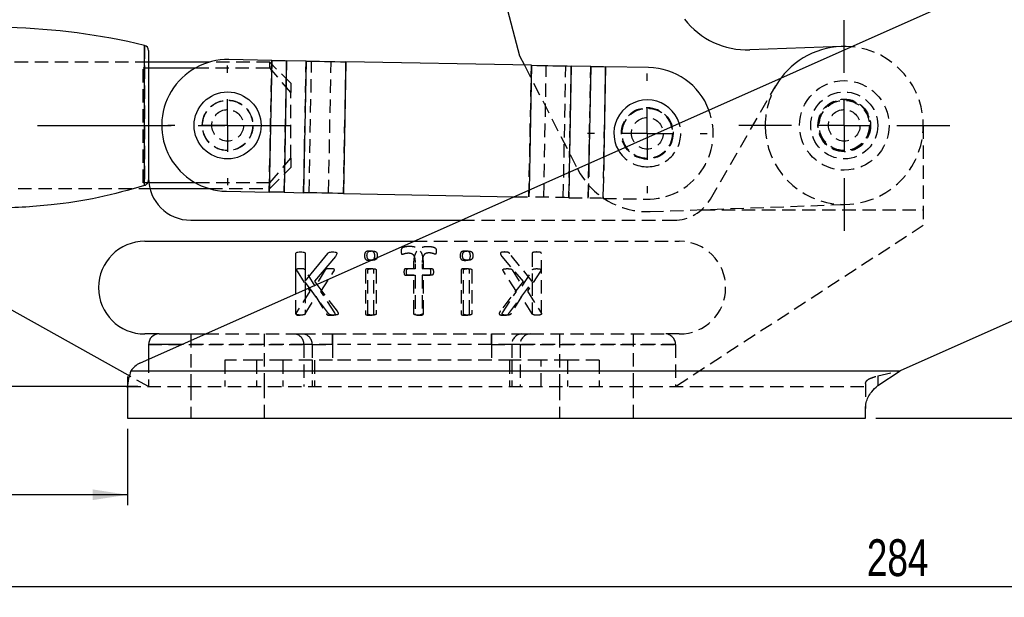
# Model space of a CAD drawing. Extents: x 27 to 362, y 20 to 287.
# Tile 7 of 11: x 107 to 200, y 182 to 237. Entities that reach past the tile are written whole.
import ezdxf

# ---------------------------------------------------------------- set-up
doc = ezdxf.new("R2010")
doc.units = 0
doc.linetypes.add('CENTERX2', pattern=[20.32, 12.7, -2.54, 2.54, -2.54])
doc.linetypes.add('HIDDEN', pattern=[1.905, 1.27, -0.635])
doc.layers.get('0').update_dxf_attribs({"linetype": 'CONTINUOUS'})
doc.styles.add('SLDTEXTSTYLE0', font='TXT', dxfattribs={"width": 0.75})
doc.dimstyles.new('SLDDIMSTYLE0', dxfattribs={"dimtxt": 3.5, "dimasz": 3.302, "dimexe": 0, "dimexo": 0.0625, "dimgap": 0.875, "dimtad": 1, "dimdec": 0, "dimrnd": 1e-09, "dimzin": 12, "dimtxsty": 'SLDTEXTSTYLE0', "dimsah": 1, "dimcen": 0.09, "dimazin": 3, "dimtfac": 1, "dimtdec": 0, "dimtofl": 0, "dimtmove": 0, "dimatfit": 3, "dimtolj": 1, "dimtzin": 12})
doc.dimstyles.new('SLDDIMSTYLE1', dxfattribs={"dimtxt": 3.5, "dimasz": 3.302, "dimexe": 0, "dimexo": 0.0625, "dimgap": 0.875, "dimtad": 1, "dimdec": 0, "dimrnd": 1e-09, "dimzin": 12, "dimtxsty": 'SLDTEXTSTYLE0', "dimsah": 1, "dimcen": 0.09, "dimazin": 3, "dimtfac": 1, "dimtofl": 0, "dimtmove": 0, "dimatfit": 3, "dimtolj": 1, "dimtzin": 12})

# ---------------------------------------------------------------- blocks, each defined once
blk = doc.blocks.new('_D')
at = {"color": 179, "linetype": 'CONTINUOUS'}
for p, q in [((46.566, 227.163), (41.474, 227.163)), ((42.474, 202.363), (42.474, 227.163)), ((118.061, 202.363), (41.474, 202.363))]:
    blk.add_line(p, q, dxfattribs=at)
for points in [[(42.474, 227.163), (41.966, 223.861), (42.982, 223.861)], [(42.474, 202.363), (42.982, 205.665), (41.966, 205.665)]]:
    blk.add_solid(points, dxfattribs=at)
at = {"color": 179, "linetype": 'CONTINUOUS', "insert": (37.962, 211.182, 0.1), "char_height": 3.5, "attachment_point": 1, "rotation": 90, "style": 'SLDTEXTSTYLE0'}
blk.add_mtext('25', dxfattribs=at)
blk = doc.blocks.new('_D_1')
at = {"color": 179, "linetype": 'CONTINUOUS'}
for p, q in [((332.817, 238.332), (332.817, 182.363)), ((48.566, 221.163), (48.566, 182.363)), ((332.817, 183.363), (48.566, 183.363))]:
    blk.add_line(p, q, dxfattribs=at)
for points in [[(48.566, 183.363), (51.868, 182.855), (51.868, 183.871)], [(332.817, 183.363), (329.515, 183.871), (329.515, 182.855)]]:
    blk.add_solid(points, dxfattribs=at)
at = {"color": 179, "linetype": 'CONTINUOUS', "insert": (187.2, 187.875, 0.1), "char_height": 3.5, "attachment_point": 1, "style": 'SLDTEXTSTYLE0'}
blk.add_mtext('284', dxfattribs=at)
blk = doc.blocks.new('_D_2')
at = {"color": 179, "linetype": 'CONTINUOUS'}
for p, q in [((48.566, 221.163), (48.566, 191.101)), ((117.061, 198.363), (117.061, 191.101)), ((117.061, 192.101), (48.566, 192.101))]:
    blk.add_line(p, q, dxfattribs=at)
for points in [[(48.566, 192.101), (51.868, 191.593), (51.868, 192.609)], [(117.061, 192.101), (113.759, 192.609), (113.759, 191.593)]]:
    blk.add_solid(points, dxfattribs=at)
at = {"color": 179, "linetype": 'CONTINUOUS', "insert": (75.896, 196.612, 0.1), "char_height": 3.5, "attachment_point": 1, "style": 'SLDTEXTSTYLE0'}
blk.add_mtext('68', dxfattribs=at)
blk = doc.blocks.new('_D_4')
at = {"color": 179, "linetype": 'CONTINUOUS'}
for p, q in [((330.417, 279.187), (362.294, 279.187)), ((361.294, 279.187), (361.294, 199.363)), ((188.061, 199.363), (362.294, 199.363))]:
    blk.add_line(p, q, dxfattribs=at)
for points in [[(361.294, 279.187), (360.786, 275.885), (361.802, 275.885)], [(361.294, 199.363), (361.802, 202.665), (360.786, 202.665)]]:
    blk.add_solid(points, dxfattribs=at)
at = {"color": 179, "linetype": 'CONTINUOUS', "insert": (356.783, 229.928, 0.1), "char_height": 3.5, "attachment_point": 1, "rotation": 90, "style": 'SLDTEXTSTYLE0'}
blk.add_mtext('80', dxfattribs=at)
blk = doc.blocks.new('SW_CENTERMARKSYMBOL_0')
at = {"color": 0, "linetype": 'CONTINUOUS'}
for p, q in [((0, 5), (0, 10)), ((0, 0), (0, 2.5)), ((-5, 0), (-10, 0)), ((0, 0), (-2.5, 0)), ((0, 0), (0, -2.5)), ((0, 0), (2.5, 0)), ((5, 0), (10, 0)), ((0, -5), (0, -10))]:
    blk.add_line(p, q, dxfattribs=at)
blk = doc.blocks.new('SW_CENTERMARKSYMBOL_1')
at = {"color": 0, "linetype": 'CONTINUOUS'}
for p, q in [((0, 5), (0, 5.675)), ((0, 0), (0, 2.5)), ((-5, 0), (-5.675, 0)), ((0, 0), (-2.5, 0)), ((0, 0), (0, -2.5)), ((0, 0), (2.5, 0)), ((5, 0), (5.675, 0)), ((0, -5), (0, -5.675))]:
    blk.add_line(p, q, dxfattribs=at)
blk = doc.blocks.new('SW_CENTERMARKSYMBOL_2')
at = {"color": 0, "linetype": 'CONTINUOUS'}
for p, q in [((0, 5), (0, 5.675)), ((0, 0), (0, 2.5)), ((-5, 0), (-5.675, 0)), ((0, 0), (-2.5, 0)), ((0, 0), (0, -2.5)), ((0, 0), (2.5, 0)), ((5, 0), (5.675, 0)), ((0, -5), (0, -5.675))]:
    blk.add_line(p, q, dxfattribs=at)

msp = doc.modelspace()

# ---------------------------------------------------------------- linework, layer by layer
at = {"color": 7, "linetype": 'CONTINUOUS'}
for p, q in [((118.2477, 204.5927), (251.2933, 263.8284)), ((152.7528, 239.4563), (154.2631, 233.772)), ((184.7876, 234.6582), (176.1132, 234.3407)), ((261.0549, 235.3355), (190.3671, 203.8633)), ((119.0611, 234.2707), (119.0611, 222.1119)), ((154.2631, 233.772), (154.7184, 232.8822)), ((124.8156, 233.1633), (119.0611, 233.1633)), ((119.0611, 232.6176), (123.5139, 232.6176)), ((130.7511, 233.3353), (126.6837, 233.4121)), ((130.7511, 233.3353), (130.5148, 220.8375)), ((132.165, 233.3085), (131.9288, 220.8108)), ((134.012, 233.2736), (132.165, 233.3085)), ((134.012, 233.2736), (133.7757, 220.7758)), ((137.7943, 233.2021), (137.558, 220.7043)), ((155.3848, 232.8696), (137.7943, 233.2021)), ((161.0141, 232.7632), (159.1672, 232.7981)), ((166.4954, 232.6595), (162.428, 232.7364)), ((123.5139, 221.7089), (119.0871, 221.7089)), ((119.1884, 221.1633), (124.8156, 221.1633)), ((126.4474, 220.9144), (130.5148, 220.8375)), ((131.9288, 220.8108), (133.7757, 220.7758)), ((137.558, 220.7043), (153.7476, 220.3983)), ((117.136, 203.4401), (91.096, 218.0048)), ((123.0611, 218.1641), (148.7296, 218.1641)), ((118.7116, 216.1641), (144.2375, 216.1641)), ((133.0453, 211.181), (133.0453, 215.0058)), ((133.9276, 215.0058), (133.9276, 212.3643)), ((133.9276, 212.3643), (136.0591, 215.0058)), ((136.7897, 214.7218), (134.7934, 212.3643)), ((134.3191, 211.7481), (133.9276, 212.2733)), ((133.9276, 212.2733), (133.9276, 211.5739)), ((134.7934, 212.3643), (135.0238, 212.0619)), ((120.0611, 207.3633), (118.7116, 207.3633)), ((120.0611, 207.3633), (124.4704, 207.3633)), ((119.0611, 206.3633), (119.0611, 204.9549)), ((117.3893, 203.8633), (190.3671, 203.8633)), ((188.2477, 202.471), (190.3671, 203.8633)), ((117.0611, 203.3266), (117.0611, 202.2533)), ((117.0611, 202.2533), (117.0611, 199.3633)), ((187.0611, 199.3633), (187.0611, 200.2733)), ((117.0611, 199.3633), (187.0611, 199.3633))]:
    msp.add_line(p, q, dxfattribs=at)
at = {"color": 8, "linetype": 'CONTINUOUS'}
for p, q in [((118.6783, 221.4482), (118.6783, 234.7568)), ((155.3848, 232.8696), (155.1609, 221.0276)), ((159.1672, 232.7981), (158.9768, 222.7265)), ((161.0141, 232.7632), (160.84, 223.556)), ((162.428, 232.7364), (162.2665, 224.1911)), ((122.2244, 206.3633), (119.0611, 206.3633))]:
    msp.add_line(p, q, dxfattribs=at)
at = {"color": 7, "linetype": 'HIDDEN'}
for p, q in [((118.6783, 234.7568), (118.6783, 221.4482)), ((119.0611, 233.1633), (89.5605, 233.1633)), ((119.0611, 233.1633), (105.8108, 233.1633)), ((118.5656, 232.6176), (119.0611, 232.6176)), ((118.5656, 221.7089), (118.5656, 232.6176)), ((123.5139, 232.6176), (130.5656, 232.6176)), ((130.5656, 233.1633), (124.8156, 233.1633)), ((130.5148, 220.8375), (130.7511, 233.3353)), ((130.5656, 232.6176), (130.5656, 233.1633)), ((132.5656, 231.1633), (130.5656, 233.1633)), ((132.5656, 230.2858), (130.5656, 232.6176)), ((131.9288, 220.8108), (132.165, 233.3085)), ((133.7757, 220.7758), (134.012, 233.2736)), ((134.2972, 220.766), (134.5334, 233.2638)), ((136.1441, 220.7311), (136.3803, 233.2288)), ((137.558, 220.7043), (137.7943, 233.2021)), ((154.7184, 232.8822), (159.7615, 223.0257)), ((155.1486, 220.3718), (155.3848, 232.8696)), ((156.5625, 220.3451), (156.7988, 232.8428)), ((158.4094, 220.3102), (158.6457, 232.8079)), ((158.9309, 220.3003), (159.1672, 232.7981)), ((160.7778, 220.2654), (161.0141, 232.7632)), ((162.1918, 220.2387), (162.428, 232.7364)), ((132.5656, 231.1633), (132.5656, 230.2858)), ((172.3608, 220.1641), (178.5668, 230.9133)), ((132.5656, 224.0408), (132.5656, 230.2858)), ((192.562, 227.1633), (192.562, 217.6638)), ((162.2665, 224.1911), (162.1918, 220.2387)), ((130.5656, 221.7089), (132.5656, 224.0408)), ((132.5656, 224.0408), (132.5656, 223.1633)), ((160.84, 223.556), (160.7778, 220.2654)), ((130.5656, 221.1633), (132.5656, 223.1633)), ((158.9768, 222.7265), (158.9309, 220.3003)), ((119.0871, 221.7089), (118.5656, 221.7089)), ((130.5656, 221.7089), (123.5139, 221.7089)), ((130.5656, 221.1633), (130.5656, 221.7089)), ((89.5605, 221.1633), (119.1884, 221.1633)), ((89.5605, 221.1633), (119.1732, 221.1633)), ((124.8156, 221.1633), (130.5656, 221.1633)), ((155.1609, 221.0276), (155.1486, 220.3718)), ((153.7476, 220.3983), (155.1486, 220.3718)), ((158.9309, 220.3003), (160.7778, 220.2654)), ((162.1918, 220.2387), (166.2591, 220.1618)), ((166.6492, 218.9842), (185.3364, 219.6683)), ((171.5415, 219.1633), (192.562, 219.1633)), ((148.7296, 218.1641), (168.8967, 218.1641)), ((192.562, 217.6638), (169.0611, 202.3633)), ((144.2375, 216.1641), (169.4107, 216.1641)), ((155.4539, 212.3576), (153.3225, 214.9991)), ((155.4539, 214.9991), (155.4539, 212.3576)), ((156.3363, 209.2941), (156.3363, 214.9991)), ((144.2335, 213.5651), (144.2335, 214.0035)), ((144.3539, 214.0299), (144.3539, 213.5584)), ((145.0276, 214.0366), (145.0276, 213.5651)), ((145.148, 213.5584), (145.148, 213.9968)), ((152.5918, 214.7151), (154.5881, 212.3576)), ((133.1478, 213.3295), (134.372, 211.4118)), ((134.8697, 211.9026), (133.9019, 213.4398)), ((135.8238, 213.4398), (134.8697, 211.9026)), ((135.424, 211.3897), (136.6565, 213.3295)), ((139.6421, 213.4164), (139.6421, 209.2886)), ((139.8747, 209.2954), (139.8747, 213.4231)), ((140.4363, 209.2886), (140.4363, 213.4164)), ((140.6688, 213.4231), (140.6688, 209.2954)), ((144.3539, 213.5584), (143.444, 213.5584)), ((143.6696, 213.5651), (144.2335, 213.5651)), ((145.0276, 213.5651), (145.9375, 213.5651)), ((145.7119, 213.5584), (145.148, 213.5584)), ((148.7127, 213.4164), (148.7127, 209.2886)), ((148.9453, 209.2954), (148.9453, 213.4231)), ((149.5069, 209.2886), (149.5069, 213.4164)), ((149.7394, 213.4231), (149.7394, 209.2954)), ((153.9576, 211.3965), (152.725, 213.3363)), ((153.5578, 213.4466), (154.5118, 211.9093)), ((154.5118, 211.9093), (155.4796, 213.4466)), ((156.2338, 213.3363), (155.0095, 211.4185)), ((135.0238, 212.0619), (136.9428, 209.5435)), ((143.444, 212.9407), (144.3539, 212.9407)), ((144.2335, 212.9475), (143.6696, 212.9475)), ((144.2335, 209.2967), (144.2335, 212.9475)), ((144.3539, 212.9407), (144.3539, 209.29)), ((145.9375, 212.9475), (145.0276, 212.9475)), ((145.0276, 212.9475), (145.0276, 209.2967)), ((145.148, 209.29), (145.148, 212.9407)), ((145.148, 212.9407), (145.7119, 212.9407)), ((154.5881, 212.3576), (152.4387, 209.5368)), ((153.2384, 209.2941), (155.4539, 212.2666)), ((155.4539, 212.2666), (155.4539, 209.2941)), ((133.0453, 209.3009), (133.0453, 211.181)), ((134.372, 211.4118), (133.0788, 209.3755)), ((133.9276, 211.5739), (133.9276, 209.3009)), ((136.1432, 209.3009), (134.3191, 211.7481)), ((136.7268, 209.3755), (135.424, 211.3897)), ((152.6547, 209.3822), (153.9576, 211.3965)), ((155.0095, 211.4185), (156.3027, 209.3822)), ((133.9253, 209.2748), (134.9304, 210.9127)), ((134.9304, 210.9127), (135.9313, 209.2748)), ((154.4511, 210.9194), (153.4502, 209.2816)), ((155.4562, 209.2816), (154.4511, 210.9194)), ((123.0611, 207.3633), (123.0611, 202.3633)), ((124.4704, 207.3633), (132.8397, 207.3633)), ((130.0611, 202.3633), (130.0611, 207.3633)), ((132.8397, 207.3633), (133.6325, 207.3633)), ((133.6325, 207.3633), (136.5302, 207.3633)), ((136.5302, 206.3633), (136.5302, 207.3633)), ((136.5302, 207.3633), (151.592, 207.3633)), ((136.5302, 207.3633), (136.5302, 206.3633)), ((151.592, 206.3633), (151.592, 207.3633)), ((151.592, 207.3633), (154.4898, 207.3633)), ((151.592, 207.3633), (151.592, 206.3633)), ((154.4898, 207.3633), (155.2826, 207.3633)), ((155.2826, 207.3633), (168.0611, 207.3633)), ((158.0611, 207.3633), (158.0611, 202.3633)), ((165.0611, 202.3633), (165.0611, 207.3633)), ((169.4107, 207.3633), (168.0611, 207.3633)), ((119.0611, 206.3633), (133.8056, 206.3633)), ((133.8056, 206.3633), (122.2244, 206.3633)), ((133.8056, 206.3633), (133.8056, 202.3633)), ((134.5984, 206.3633), (133.8056, 206.3633)), ((134.5984, 206.3633), (134.5984, 204.8633)), ((136.5302, 206.3633), (134.5984, 206.3633)), ((134.5984, 206.3633), (136.5302, 206.3633)), ((136.5302, 206.3633), (136.5302, 204.8633)), ((151.592, 206.3633), (136.5302, 206.3633)), ((151.592, 206.3633), (151.592, 204.8633)), ((153.5239, 206.3633), (151.592, 206.3633)), ((151.592, 206.3633), (153.5239, 206.3633)), ((154.3167, 206.3633), (153.5239, 206.3633)), ((153.5239, 206.3633), (153.5239, 204.8633)), ((169.0611, 206.3633), (154.3167, 206.3633)), ((154.3167, 206.3633), (154.3167, 202.3633)), ((154.3167, 206.3633), (169.0611, 206.3633)), ((169.0611, 206.3633), (169.0611, 202.3633)), ((119.0611, 204.9549), (119.0611, 202.3633)), ((126.3111, 204.8633), (126.3111, 202.3633)), ((129.3111, 204.8633), (126.3111, 204.8633)), ((129.3111, 204.8633), (129.3111, 202.3633)), ((131.8028, 204.8633), (129.3111, 204.8633)), ((131.8028, 204.8633), (131.8028, 202.3633)), ((134.5984, 204.8633), (131.8028, 204.8633)), ((134.5984, 204.8633), (134.5984, 202.3633)), ((136.5302, 204.8633), (134.5984, 204.8633)), ((134.8028, 204.8633), (134.8028, 202.3633)), ((151.592, 204.8633), (136.5302, 204.8633)), ((153.5239, 204.8633), (151.592, 204.8633)), ((153.3195, 204.8633), (153.3195, 202.3633)), ((153.5239, 204.8633), (153.5239, 202.3633)), ((156.3195, 204.8633), (153.5239, 204.8633)), ((156.3195, 202.3633), (156.3195, 204.8633)), ((158.8111, 204.8633), (156.3195, 204.8633)), ((158.8111, 204.8633), (158.8111, 202.3633)), ((161.8111, 204.8633), (158.8111, 204.8633)), ((161.8111, 204.8633), (161.8111, 202.3633)), ((117.3893, 203.8633), (190.3671, 203.8633)), ((188.2477, 203.3992), (190.3671, 203.8633)), ((119.0611, 202.3633), (117.136, 203.4401)), ((188.2477, 203.3992), (188.2477, 202.471)), ((117.0611, 202.3633), (187.0611, 202.3633)), ((117.0611, 202.2533), (117.0611, 202.3633)), ((123.0611, 202.3633), (123.0611, 199.3633)), ((130.0611, 199.3633), (130.0611, 202.3633)), ((158.0611, 202.3633), (158.0611, 199.3633)), ((165.0611, 199.3633), (165.0611, 202.3633)), ((187.0611, 202.6666), (187.0611, 200.2733))]:
    msp.add_line(p, q, dxfattribs=at)
at = {"color": 179, "linetype": 'CENTERX2'}
msp.add_line((47.5656, 227.1633), (132.5656, 227.1633), dxfattribs=at)
at = {"color": 7, "linetype": 'CONTINUOUS', "flags": 128}
for points in [[(130.7511, 233.3353), (130.9471, 233.3315), (131.1412, 233.3279), (131.3316, 233.3243), (131.5163, 233.3208), (131.6937, 233.3174), (131.862, 233.3143), (132.0196, 233.3113), (132.165, 233.3085)], [(134.012, 233.2736), (134.4009, 233.2663), (134.8225, 233.2583), (135.2728, 233.2498), (135.7473, 233.2408), (136.2415, 233.2315), (136.7507, 233.2218), (137.27, 233.212), (137.7943, 233.2021)], [(155.3848, 232.8696), (155.9091, 232.8597), (156.4284, 232.8498), (156.9376, 232.8402), (157.4318, 232.8309), (157.9063, 232.8219), (158.3566, 232.8134), (158.7782, 232.8054), (159.1672, 232.7981)], [(161.0141, 232.7632), (161.1595, 232.7604), (161.3171, 232.7574), (161.4854, 232.7542), (161.6628, 232.7509), (161.8476, 232.7474), (162.0379, 232.7438), (162.232, 232.7401), (162.428, 232.7364)], [(131.9288, 220.8108), (131.7834, 220.8135), (131.6258, 220.8165), (131.4574, 220.8197), (131.2801, 220.823), (131.0953, 220.8265), (130.9049, 220.8301), (130.7108, 220.8338), (130.5148, 220.8375)], [(137.558, 220.7043), (137.0337, 220.7143), (136.5145, 220.7241), (136.0053, 220.7337), (135.511, 220.743), (135.0365, 220.752), (134.5863, 220.7605), (134.1646, 220.7685), (133.7757, 220.7758)]]:
    msp.add_lwpolyline(points, dxfattribs=at)
at = {"color": 7, "linetype": 'HIDDEN', "flags": 128}
for points in [[(158.9309, 220.3003), (158.5419, 220.3076), (158.1203, 220.3156), (157.6701, 220.3241), (157.1955, 220.3331), (156.7013, 220.3424), (156.1921, 220.3521), (155.6728, 220.3619), (155.1486, 220.3718)], [(162.1918, 220.2387), (161.9958, 220.2424), (161.8017, 220.246), (161.6113, 220.2496), (161.4265, 220.2531), (161.2491, 220.2565), (161.0808, 220.2597), (160.9232, 220.2626), (160.7778, 220.2654)]]:
    msp.add_lwpolyline(points, dxfattribs=at)
at = {"color": 7, "linetype": 'HIDDEN'}
for centre, radius in [((185.062, 227.1633), 4.25), ((185.062, 227.1633), 3.175), ((126.5656, 227.1633), 2.4), ((126.5656, 227.1633), 2.3812), ((166.3773, 226.4106), 2.45), ((185.062, 227.1633), 2.5), ((185.062, 227.1633), 2.45), ((185.062, 227.1633), 2.3813), ((126.5656, 227.1633), 1.5), ((166.3773, 226.4106), 2.4), ((166.3773, 226.4106), 2.3813), ((166.3773, 226.4106), 1.5), ((185.062, 227.1633), 1.5)]:
    msp.add_circle(centre, radius, dxfattribs=at)
at = {"color": 7, "linetype": 'CONTINUOUS'}
msp.add_circle((126.5656, 227.1633), 3.175, dxfattribs=at)
for centre, radius, start, end in [((104.3108, 175.1265), 61.3368, 76.45324, 88.609403), ((175.8388, 241.8357), 7.5, 217.806137, 272.096616), ((118.5611, 234.2707), 0.5, 0, 76.45324), ((185.062, 227.1633), 7.5, 84.95206, 143.04794), ((126.5656, 227.1633), 6.25, 88.916985, 268.916985), ((166.3773, 226.4106), 6.25, 20.738264, 88.916985), ((166.3773, 226.4106), 3.175, 17.569234, 210.430766), ((123.0611, 222.1641), 4, 180, 270), ((118.7116, 211.7637), 4.4004, 90, 270), ((120.0611, 206.3633), 1, 90, 180), ((119.0611, 202.7656), 2, 114, 146.713575)]:
    msp.add_arc(centre, radius, start, end, dxfattribs=at)
at = {"color": 7, "linetype": 'HIDDEN'}
for centre, radius, start, end in [((185.062, 227.1633), 7.5, 180, 84.95206), ((185.062, 227.1633), 7.5, 143.04794, 180), ((166.3773, 226.4106), 6.25, 268.916985, 20.738264), ((166.3773, 226.4106), 3.175, 268.187812, 17.569234), ((166.3773, 226.4106), 3.175, 210.430766, 268.187812), ((166.3773, 226.4106), 7.4315, 207.096616, 272.096616), ((168.8967, 222.1641), 4, 270, 330), ((169.4107, 211.7637), 4.4004, 270, 90), ((132.8223, 206.38), 0.9834, 359.024263, 88.989811), ((133.6151, 206.38), 0.9834, 359.024263, 88.989811), ((154.5072, 206.38), 0.9834, 91.010189, 180.975737), ((155.3, 206.38), 0.9834, 91.010189, 180.975737), ((168.0611, 206.3633), 1, 0, 90)]:
    msp.add_arc(centre, radius, start, end, dxfattribs=at)
at = {"color": 7, "linetype": 'CONTINUOUS'}
for points, knots in [([(118.6783, 221.4482), (117.2325, 221.0397), (114.3256, 220.2185), (109.5084, 219.5079), (104.9502, 219.257), (100.7067, 219.4041), (97.0947, 219.7912), (93.4853, 220.4219), (91.1239, 221.1061), (89.9434, 221.4482)], [0, 0, 0, 0, 0.1544694, 0.3105839, 0.4999494, 0.6235514, 0.7471481, 0.8735945, 1, 1, 1, 1]), ([(119.0611, 222.1119), (119.0521, 222.0075), (119.0367, 221.8303), (118.924, 221.6224), (118.8031, 221.5006), (118.7146, 221.4635), (118.6783, 221.4482)], [0, 0, 0, 0, 0.38219168, 0.64825865, 0.85560806, 1, 1, 1, 1]), ([(133.0453, 215.0058), (133.0483, 215.0273), (133.0529, 215.0596), (133.0839, 215.0901), (133.1401, 215.1194), (133.2767, 215.1449), (133.4025, 215.15), (133.4864, 215.1534)], [0, 0, 0, 0, 0.1241853, 0.1868169, 0.249532, 0.4996248, 1, 1, 1, 1]), ([(133.4864, 215.1534), (133.5704, 215.1501), (133.6965, 215.1453), (133.8329, 215.1197), (133.8895, 215.0906), (133.9196, 215.0593), (133.9244, 215.0272), (133.9276, 215.0058)], [0, 0, 0, 0, 0.5003875, 0.7506606, 0.8131292, 0.8758909, 1, 1, 1, 1]), ([(136.0591, 215.0058), (136.0932, 215.0422), (136.1618, 215.1154), (136.3409, 215.1484), (136.4663, 215.1515), (136.543, 215.1534)], [0, 0, 0, 0, 0.2778615, 0.558229, 1, 1, 1, 1]), ([(136.543, 215.1534), (136.6189, 215.1505), (136.7329, 215.1461), (136.8658, 215.118), (136.9262, 215.064), (136.9308, 215.0252), (136.9331, 215.0058)], [0, 0, 0, 0, 0.5011235, 0.7512686, 0.8754542, 1, 1, 1, 1]), ([(136.9331, 215.0058), (136.9179, 214.9472), (136.8904, 214.8418), (136.8207, 214.7587), (136.7897, 214.7218)], [0, 0, 0, 0, 0.55673403, 1, 1, 1, 1]), ([(139.7864, 214.7963), (139.7883, 214.8446), (139.792, 214.9412), (139.8267, 215.0861), (139.9866, 215.2412), (140.1565, 215.2414), (140.2759, 215.2416)], [0, 0, 0, 0, 0.1877967, 0.3751872, 0.5607599, 1, 1, 1, 1]), ([(140.2759, 215.2416), (140.3467, 215.24), (140.4873, 215.2367), (140.6881, 215.1556), (140.7522, 214.9717), (140.7554, 214.8604), (140.757, 214.8046)], [0, 0, 0, 0, 0.28153168, 0.55868915, 0.77849456, 1, 1, 1, 1]), ([(140.2676, 214.3592), (140.1968, 214.361), (140.0565, 214.3646), (139.8543, 214.4442), (139.7928, 214.6294), (139.7886, 214.7405), (139.7864, 214.7963)], [0, 0, 0, 0, 0.2815772, 0.5584059, 0.778572, 1, 1, 1, 1]), ([(140.757, 214.8046), (140.7574, 214.7555), (140.7578, 214.6861), (140.7355, 214.621), (140.729, 214.602)], [0, 0, 0, 0, 0.7077943, 1, 1, 1, 1]), ([(117.3893, 203.8633), (117.3106, 203.6209), (117.1365, 203.0841), (117.0878, 202.5475), (117.0611, 202.2533)], [0, 0, 0, 0, 0.4515491, 1, 1, 1, 1]), ([(187.0611, 200.2733), (187.0838, 200.4623), (187.1236, 200.7951), (187.2902, 201.3798), (187.6816, 201.9329), (188.0428, 202.2763), (188.2477, 202.471)], [0, 0, 0, 0, 0.28479781, 0.50142264, 0.71716737, 1, 1, 1, 1])]:
    msp.add_open_spline(points, degree=3, knots=knots, dxfattribs=at)
at = {"color": 7, "linetype": 'HIDDEN'}
for points, knots in [([(140.0351, 215.2349), (139.9642, 215.2332), (139.8236, 215.23), (139.6228, 215.1488), (139.5588, 214.965), (139.5555, 214.8537), (139.5539, 214.7978)], [0, 0, 0, 0, 0.281532, 0.5586894, 0.7784946, 1, 1, 1, 1]), ([(140.5245, 214.7895), (140.5226, 214.8379), (140.5189, 214.9345), (140.4843, 215.0793), (140.3243, 215.2345), (140.1545, 215.2347), (140.0351, 215.2349)], [0, 0, 0, 0, 0.1877967, 0.3751874, 0.5607599, 1, 1, 1, 1]), ([(143.7831, 215.676), (143.6113, 215.6613), (143.3963, 215.6428), (143.1487, 215.5606), (143.0235, 215.4282), (143.0276, 215.2933), (143.0304, 215.2032)], [0, 0, 0, 0, 0.50112481, 0.62675852, 0.75047154, 1, 1, 1, 1]), ([(143.0304, 215.2032), (143.0331, 215.1484), (143.0373, 215.0662), (143.0567, 214.9769), (143.0797, 214.942), (143.1028, 214.9254), (143.1239, 214.9241), (143.1379, 214.9233)], [0, 0, 0, 0, 0.5000369, 0.7500152, 0.8127748, 0.8753153, 1, 1, 1, 1]), ([(143.1379, 214.9233), (143.2442, 214.9637), (143.4341, 215.0359), (143.6363, 215.0515), (143.7252, 215.0584)], [0, 0, 0, 0, 0.5599913, 1, 1, 1, 1]), ([(143.7252, 215.0584), (143.8428, 215.0474), (144.0197, 215.0308), (144.194, 214.869), (144.3489, 214.5572), (144.3517, 214.2642), (144.3539, 214.0299)], [0, 0, 0, 0, 0.2487451, 0.3741933, 0.4996324, 1, 1, 1, 1]), ([(145.148, 213.9968), (145.1406, 214.229), (145.1258, 214.6912), (144.8702, 215.3214), (144.3328, 215.6474), (143.9668, 215.6665), (143.7831, 215.676)], [0, 0, 0, 0, 0.2814263, 0.5602905, 0.7793369, 1, 1, 1, 1]), ([(144.2335, 214.0035), (144.2409, 214.2357), (144.2557, 214.698), (144.5113, 215.3281), (145.0487, 215.6541), (145.4147, 215.6732), (145.5984, 215.6828)], [0, 0, 0, 0, 0.2814262, 0.5602907, 0.7793369, 1, 1, 1, 1]), ([(145.6563, 215.0651), (145.5387, 215.0541), (145.3618, 215.0375), (145.1875, 214.8757), (145.0326, 214.564), (145.0298, 214.2709), (145.0276, 214.0366)], [0, 0, 0, 0, 0.2487451, 0.3741933, 0.4996318, 1, 1, 1, 1]), ([(145.5984, 215.6828), (145.7703, 215.668), (145.9852, 215.6495), (146.2329, 215.5674), (146.358, 215.4349), (146.3539, 215.3001), (146.3511, 215.2099)], [0, 0, 0, 0, 0.5011248, 0.6267585, 0.7504715, 1, 1, 1, 1]), ([(146.2436, 214.93), (146.1373, 214.9704), (145.9474, 215.0426), (145.7453, 215.0583), (145.6563, 215.0651)], [0, 0, 0, 0, 0.5599913, 1, 1, 1, 1]), ([(146.3511, 215.2099), (146.3484, 215.1551), (146.3443, 215.073), (146.3248, 214.9836), (146.3018, 214.9488), (146.2788, 214.9322), (146.2577, 214.9309), (146.2436, 214.93)], [0, 0, 0, 0, 0.5000369, 0.7500151, 0.8127745, 0.8753151, 1, 1, 1, 1]), ([(149.1057, 215.2349), (149.0348, 215.2332), (148.8942, 215.23), (148.6934, 215.1488), (148.6294, 214.965), (148.6261, 214.8537), (148.6245, 214.7978)], [0, 0, 0, 0, 0.2815319, 0.5586893, 0.7784946, 1, 1, 1, 1]), ([(148.857, 214.7963), (148.8589, 214.8446), (148.8626, 214.9412), (148.8973, 215.0861), (149.0572, 215.2412), (149.227, 215.2414), (149.3465, 215.2416)], [0, 0, 0, 0, 0.1877966, 0.3751872, 0.5607598, 1, 1, 1, 1]), ([(149.5951, 214.7895), (149.5932, 214.8379), (149.5895, 214.9345), (149.5549, 215.0793), (149.3949, 215.2345), (149.2251, 215.2347), (149.1057, 215.2349)], [0, 0, 0, 0, 0.1877966, 0.3751873, 0.5607596, 1, 1, 1, 1]), ([(149.3465, 215.2416), (149.4173, 215.24), (149.5579, 215.2367), (149.7587, 215.1556), (149.8228, 214.9717), (149.826, 214.8604), (149.8276, 214.8046)], [0, 0, 0, 0, 0.2815315, 0.558689, 0.7784945, 1, 1, 1, 1]), ([(152.8386, 215.1466), (152.7626, 215.1437), (152.6487, 215.1394), (152.5157, 215.1113), (152.4554, 215.0573), (152.4507, 215.0185), (152.4484, 214.9991)], [0, 0, 0, 0, 0.5011244, 0.7512685, 0.8754562, 1, 1, 1, 1]), ([(152.8386, 215.1466), (152.7626, 215.1437), (152.6487, 215.1394), (152.5157, 215.1113), (152.4554, 215.0573), (152.4507, 215.0185), (152.4484, 214.9991)], [0, 0, 0, 0, 0.5011244, 0.7512685, 0.8754562, 1, 1, 1, 1]), ([(152.4484, 214.9991), (152.4637, 214.9404), (152.4911, 214.835), (152.5609, 214.7519), (152.5918, 214.7151)], [0, 0, 0, 0, 0.5567336, 1, 1, 1, 1]), ([(153.3225, 214.9991), (153.2883, 215.0355), (153.2198, 215.1087), (153.0407, 215.1417), (152.9153, 215.1447), (152.8386, 215.1466)], [0, 0, 0, 0, 0.2778618, 0.5582295, 1, 1, 1, 1]), ([(153.3225, 214.9991), (153.2883, 215.0355), (153.2198, 215.1087), (153.0407, 215.1417), (152.9153, 215.1447), (152.8386, 215.1466)], [0, 0, 0, 0, 0.2778618, 0.5582295, 1, 1, 1, 1]), ([(155.8951, 215.1466), (155.8111, 215.1434), (155.6851, 215.1386), (155.5486, 215.1129), (155.492, 215.0839), (155.4619, 215.0526), (155.4571, 215.0204), (155.4539, 214.9991)], [0, 0, 0, 0, 0.5003875, 0.7506606, 0.8131292, 0.8758909, 1, 1, 1, 1]), ([(155.8951, 215.1466), (155.8111, 215.1434), (155.6851, 215.1386), (155.5486, 215.1129), (155.492, 215.0839), (155.4619, 215.0526), (155.4571, 215.0204), (155.4539, 214.9991)], [0, 0, 0, 0, 0.5003875, 0.7506606, 0.8131292, 0.8758909, 1, 1, 1, 1]), ([(156.3363, 214.9991), (156.3332, 215.0206), (156.3286, 215.0529), (156.2976, 215.0834), (156.2415, 215.1127), (156.1048, 215.1382), (155.979, 215.1433), (155.8951, 215.1466)], [0, 0, 0, 0, 0.1241853, 0.1868169, 0.249532, 0.4996248, 1, 1, 1, 1]), ([(156.3363, 214.9991), (156.3332, 215.0206), (156.3286, 215.0529), (156.2976, 215.0834), (156.2415, 215.1127), (156.1048, 215.1382), (155.979, 215.1433), (155.8951, 215.1466)], [0, 0, 0, 0, 0.1241853, 0.1868169, 0.249532, 0.4996248, 1, 1, 1, 1]), ([(139.5539, 214.7978), (139.5558, 214.7495), (139.5595, 214.6529), (139.5941, 214.508), (139.7541, 214.3529), (139.9239, 214.3527), (140.0433, 214.3525)], [0, 0, 0, 0, 0.1877964, 0.3751881, 0.5607601, 1, 1, 1, 1]), ([(140.0433, 214.3525), (140.1141, 214.3543), (140.2544, 214.3579), (140.4567, 214.4375), (140.5181, 214.6226), (140.5224, 214.7338), (140.5245, 214.7895)], [0, 0, 0, 0, 0.2815768, 0.5584049, 0.7785721, 1, 1, 1, 1]), ([(140.729, 214.602), (140.7227, 214.574), (140.7058, 214.4986), (140.5535, 214.3608), (140.3856, 214.3599), (140.2676, 214.3592)], [0, 0, 0, 0, 0.1495381, 0.4021295, 1, 1, 1, 1]), ([(148.6245, 214.7978), (148.6264, 214.7495), (148.6301, 214.6529), (148.6647, 214.508), (148.8247, 214.3529), (148.9945, 214.3527), (149.1139, 214.3525)], [0, 0, 0, 0, 0.1877964, 0.3751878, 0.5607602, 1, 1, 1, 1]), ([(149.3382, 214.3592), (149.2674, 214.361), (149.1271, 214.3646), (148.9248, 214.4442), (148.8634, 214.6294), (148.8592, 214.7405), (148.857, 214.7963)], [0, 0, 0, 0, 0.2815774, 0.558406, 0.7785721, 1, 1, 1, 1]), ([(149.1139, 214.3525), (149.1847, 214.3543), (149.325, 214.3579), (149.5273, 214.4375), (149.5887, 214.6226), (149.593, 214.7338), (149.5951, 214.7895)], [0, 0, 0, 0, 0.2815768, 0.5584049, 0.7785721, 1, 1, 1, 1]), ([(149.8276, 214.8046), (149.8258, 214.7562), (149.8221, 214.6596), (149.7874, 214.5148), (149.6275, 214.3596), (149.4576, 214.3594), (149.3382, 214.3592)], [0, 0, 0, 0, 0.1877965, 0.3751881, 0.5607606, 1, 1, 1, 1]), ([(133.4883, 213.5584), (133.4182, 213.557), (133.3132, 213.555), (133.1898, 213.5406), (133.1334, 213.5133), (133.1084, 213.4872), (133.0971, 213.4465), (133.1144, 213.3907), (133.1366, 213.3499), (133.1478, 213.3295)], [0, 0, 0, 0, 0.374969, 0.5621927, 0.6565815, 0.7035003, 0.7502368, 0.8749689, 1, 1, 1, 1]), ([(133.9019, 213.4398), (133.8736, 213.4723), (133.8168, 213.5375), (133.6606, 213.5564), (133.5537, 213.5577), (133.4883, 213.5584)], [0, 0, 0, 0, 0.2775536, 0.5580925, 1, 1, 1, 1]), ([(136.2801, 213.5584), (136.1891, 213.5574), (136.0624, 213.556), (135.8918, 213.5289), (135.8464, 213.4695), (135.8238, 213.4398)], [0, 0, 0, 0, 0.5614567, 0.7815598, 1, 1, 1, 1]), ([(136.6565, 213.3295), (136.6685, 213.3505), (136.6924, 213.3921), (136.7024, 213.4649), (136.6582, 213.5129), (136.5904, 213.5412), (136.4623, 213.5564), (136.353, 213.5576), (136.2801, 213.5584)], [0, 0, 0, 0, 0.12532407, 0.2490476, 0.34230948, 0.43637344, 0.6241862, 1, 1, 1, 1]), ([(140.042, 213.5584), (139.9647, 213.5574), (139.8489, 213.556), (139.716, 213.5253), (139.652, 213.4748), (139.6454, 213.4358), (139.6421, 213.4164)], [0, 0, 0, 0, 0.5015189, 0.7515324, 0.876161, 1, 1, 1, 1]), ([(139.8747, 213.4231), (139.8772, 213.4427), (139.8821, 213.4817), (139.9452, 213.5332), (140.0778, 213.5611), (140.1925, 213.5635), (140.269, 213.5651)], [0, 0, 0, 0, 0.1245241, 0.2487893, 0.4987805, 1, 1, 1, 1]), ([(140.4363, 213.4164), (140.4338, 213.4359), (140.4288, 213.475), (140.3657, 213.5265), (140.2331, 213.5543), (140.1185, 213.5568), (140.042, 213.5584)], [0, 0, 0, 0, 0.124524, 0.2487888, 0.4987805, 1, 1, 1, 1]), ([(140.269, 213.5651), (140.3463, 213.5642), (140.4621, 213.5627), (140.5949, 213.532), (140.659, 213.4815), (140.6655, 213.4425), (140.6688, 213.4231)], [0, 0, 0, 0, 0.5015182, 0.7515313, 0.8761594, 1, 1, 1, 1]), ([(143.444, 213.5584), (143.4279, 213.557), (143.3956, 213.5541), (143.3446, 213.5116), (143.3004, 213.4063), (143.2972, 213.3106), (143.2951, 213.2468)], [0, 0, 0, 0, 0.1249256, 0.2499183, 0.4995739, 1, 1, 1, 1]), ([(143.2951, 213.2468), (143.297, 213.1844), (143.2999, 213.0905), (143.3444, 212.9859), (143.3971, 212.948), (143.4282, 212.9432), (143.444, 212.9407)], [0, 0, 0, 0, 0.4990989, 0.7504027, 0.8732361, 1, 1, 1, 1]), ([(143.5276, 213.2535), (143.5292, 213.3168), (143.5316, 213.4114), (143.5691, 213.5202), (143.6216, 213.561), (143.6536, 213.5637), (143.6696, 213.5651)], [0, 0, 0, 0, 0.500706, 0.75003, 0.8749032, 1, 1, 1, 1]), ([(143.6696, 212.9475), (143.6538, 212.9489), (143.6223, 212.9516), (143.5721, 212.9931), (143.5314, 213.0976), (143.5291, 213.1911), (143.5276, 213.2535)], [0, 0, 0, 0, 0.1249666, 0.2500643, 0.4989618, 1, 1, 1, 1]), ([(145.8539, 213.2468), (145.8523, 213.31), (145.85, 213.4047), (145.8125, 213.5135), (145.76, 213.5542), (145.7279, 213.557), (145.7119, 213.5584)], [0, 0, 0, 0, 0.5007059, 0.75003, 0.8749032, 1, 1, 1, 1]), ([(145.7119, 212.9407), (145.7277, 212.9421), (145.7593, 212.9449), (145.8094, 212.9864), (145.8501, 213.0908), (145.8524, 213.1843), (145.8539, 213.2468)], [0, 0, 0, 0, 0.1249667, 0.2500643, 0.4989618, 1, 1, 1, 1]), ([(145.9375, 213.5651), (145.9537, 213.5637), (145.9859, 213.5608), (146.0369, 213.5183), (146.0812, 213.413), (146.0843, 213.3174), (146.0864, 213.2535)], [0, 0, 0, 0, 0.1249254, 0.24991648, 0.49957423, 1, 1, 1, 1]), ([(146.0864, 213.2535), (146.0845, 213.1911), (146.0816, 213.0973), (146.0371, 212.9926), (145.9844, 212.9548), (145.9533, 212.9499), (145.9375, 212.9475)], [0, 0, 0, 0, 0.49909898, 0.75040284, 0.87323624, 1, 1, 1, 1]), ([(149.1126, 213.5584), (149.0353, 213.5574), (148.9195, 213.556), (148.7866, 213.5253), (148.7226, 213.4748), (148.716, 213.4358), (148.7127, 213.4164)], [0, 0, 0, 0, 0.5015189, 0.7515324, 0.876161, 1, 1, 1, 1]), ([(149.1126, 213.5584), (149.0353, 213.5574), (148.9195, 213.556), (148.7866, 213.5253), (148.7226, 213.4748), (148.716, 213.4358), (148.7127, 213.4164)], [0, 0, 0, 0, 0.5015189, 0.7515324, 0.876161, 1, 1, 1, 1]), ([(148.9453, 213.4231), (148.9477, 213.4427), (148.9527, 213.4817), (149.0158, 213.5332), (149.1484, 213.5611), (149.2631, 213.5635), (149.3396, 213.5651)], [0, 0, 0, 0, 0.1245242, 0.2487894, 0.4987807, 1, 1, 1, 1]), ([(148.9453, 213.4231), (148.9477, 213.4427), (148.9527, 213.4817), (149.0158, 213.5332), (149.1484, 213.5611), (149.2631, 213.5635), (149.3396, 213.5651)], [0, 0, 0, 0, 0.1245242, 0.2487894, 0.4987807, 1, 1, 1, 1]), ([(149.5069, 213.4164), (149.5044, 213.4359), (149.4994, 213.475), (149.4363, 213.5265), (149.3037, 213.5543), (149.1891, 213.5568), (149.1126, 213.5584)], [0, 0, 0, 0, 0.1245242, 0.2487886, 0.4987808, 1, 1, 1, 1]), ([(149.5069, 213.4164), (149.5044, 213.4359), (149.4994, 213.475), (149.4363, 213.5265), (149.3037, 213.5543), (149.1891, 213.5568), (149.1126, 213.5584)], [0, 0, 0, 0, 0.1245242, 0.2487886, 0.4987808, 1, 1, 1, 1]), ([(149.3396, 213.5651), (149.4168, 213.5642), (149.5327, 213.5627), (149.6655, 213.532), (149.7295, 213.4815), (149.7361, 213.4425), (149.7394, 213.4231)], [0, 0, 0, 0, 0.5015179, 0.7515313, 0.8761596, 1, 1, 1, 1]), ([(149.3396, 213.5651), (149.4168, 213.5642), (149.5327, 213.5627), (149.6655, 213.532), (149.7295, 213.4815), (149.7361, 213.4425), (149.7394, 213.4231)], [0, 0, 0, 0, 0.5015179, 0.7515313, 0.8761596, 1, 1, 1, 1]), ([(152.725, 213.3363), (152.713, 213.3572), (152.6891, 213.3988), (152.6791, 213.4717), (152.7233, 213.5197), (152.7911, 213.5479), (152.9192, 213.5632), (153.0285, 213.5643), (153.1014, 213.5651)], [0, 0, 0, 0, 0.125324, 0.2490475, 0.3423094, 0.4363726, 0.6241856, 1, 1, 1, 1]), ([(153.1014, 213.5651), (153.1924, 213.5641), (153.3191, 213.5628), (153.4897, 213.5357), (153.5351, 213.4762), (153.5578, 213.4466)], [0, 0, 0, 0, 0.561456, 0.7815611, 1, 1, 1, 1]), ([(153.1014, 213.5651), (153.1924, 213.5641), (153.3191, 213.5628), (153.4897, 213.5357), (153.5351, 213.4762), (153.5578, 213.4466)], [0, 0, 0, 0, 0.561456, 0.7815611, 1, 1, 1, 1]), ([(155.4796, 213.4466), (155.5079, 213.479), (155.5647, 213.5443), (155.721, 213.5632), (155.8279, 213.5644), (155.8932, 213.5651)], [0, 0, 0, 0, 0.277553, 0.5580934, 1, 1, 1, 1]), ([(155.4796, 213.4466), (155.5079, 213.479), (155.5647, 213.5443), (155.721, 213.5632), (155.8279, 213.5644), (155.8932, 213.5651)], [0, 0, 0, 0, 0.277553, 0.5580934, 1, 1, 1, 1]), ([(155.8932, 213.5651), (155.9633, 213.5638), (156.0683, 213.5617), (156.1917, 213.5474), (156.2481, 213.52), (156.2731, 213.494), (156.2844, 213.4532), (156.2671, 213.3975), (156.2449, 213.3567), (156.2338, 213.3363)], [0, 0, 0, 0, 0.3749673, 0.5621905, 0.6565801, 0.7035, 0.7502349, 0.874969, 1, 1, 1, 1]), ([(133.0788, 209.3755), (133.0673, 209.3546), (133.0444, 209.3131), (133.0365, 209.2406), (133.0824, 209.1953), (133.1494, 209.1688), (133.2748, 209.1473), (133.383, 209.1469), (133.4552, 209.1466)], [0, 0, 0, 0, 0.125369, 0.2489483, 0.3422397, 0.4362984, 0.6241455, 1, 1, 1, 1]), ([(133.4864, 209.1534), (133.4025, 209.1574), (133.2765, 209.1634), (133.1305, 209.1857), (133.0561, 209.2365), (133.0489, 209.2794), (133.0453, 209.3009)], [0, 0, 0, 0, 0.5007676, 0.7510824, 0.8755237, 1, 1, 1, 1]), ([(133.9276, 209.3009), (133.924, 209.2797), (133.9185, 209.2478), (133.8889, 209.2162), (133.8334, 209.185), (133.6958, 209.1621), (133.5702, 209.1568), (133.4864, 209.1534)], [0, 0, 0, 0, 0.1242634, 0.1869895, 0.2495633, 0.4998112, 1, 1, 1, 1]), ([(135.9313, 209.2748), (135.9618, 209.2386), (136.0235, 209.1656), (136.1969, 209.1511), (136.3144, 209.1483), (136.3863, 209.1466)], [0, 0, 0, 0, 0.2762109, 0.5573941, 1, 1, 1, 1]), ([(136.645, 209.1534), (136.5431, 209.1526), (136.4013, 209.1515), (136.2206, 209.2058), (136.169, 209.2692), (136.1432, 209.3009)], [0, 0, 0, 0, 0.5606562, 0.7802389, 1, 1, 1, 1]), ([(136.3863, 209.1466), (136.4557, 209.1468), (136.5598, 209.1472), (136.6796, 209.1697), (136.7435, 209.199), (136.7786, 209.2504), (136.7628, 209.3172), (136.7388, 209.356), (136.7268, 209.3755)], [0, 0, 0, 0, 0.3757542, 0.5635457, 0.6575515, 0.750489, 0.8747087, 1, 1, 1, 1]), ([(137.0545, 209.3092), (137.0525, 209.2886), (137.0485, 209.2477), (136.9873, 209.1877), (136.845, 209.1607), (136.725, 209.1563), (136.645, 209.1534)], [0, 0, 0, 0, 0.1246982, 0.24852479, 0.49899369, 1, 1, 1, 1]), ([(136.9428, 209.5435), (136.9715, 209.5032), (137.0227, 209.4315), (137.0448, 209.3464), (137.0545, 209.3092)], [0, 0, 0, 0, 0.5618072, 1, 1, 1, 1]), ([(139.6421, 209.2886), (139.6448, 209.2689), (139.65, 209.2294), (139.7153, 209.1791), (139.8481, 209.1486), (139.9644, 209.1474), (140.042, 209.1466)], [0, 0, 0, 0, 0.12397774, 0.24874411, 0.4987909, 1, 1, 1, 1]), ([(140.269, 209.1534), (140.1922, 209.1549), (140.0772, 209.1573), (139.9443, 209.1845), (139.8804, 209.2361), (139.8766, 209.2756), (139.8747, 209.2954)], [0, 0, 0, 0, 0.5009636, 0.7509622, 0.8753072, 1, 1, 1, 1]), ([(140.042, 209.1466), (140.1187, 209.1482), (140.2338, 209.1505), (140.3666, 209.1778), (140.4305, 209.2294), (140.4344, 209.2689), (140.4363, 209.2886)], [0, 0, 0, 0, 0.5009638, 0.7509629, 0.8753073, 1, 1, 1, 1]), ([(140.6688, 209.2954), (140.6662, 209.2757), (140.6609, 209.2361), (140.5957, 209.1859), (140.4628, 209.1554), (140.3465, 209.1542), (140.269, 209.1534)], [0, 0, 0, 0, 0.12397832, 0.24874493, 0.49879144, 1, 1, 1, 1]), ([(144.6306, 209.1534), (144.5534, 209.1545), (144.4377, 209.1563), (144.3059, 209.1874), (144.2408, 209.2374), (144.2359, 209.2769), (144.2335, 209.2967)], [0, 0, 0, 0, 0.5008964, 0.750601, 0.8751455, 1, 1, 1, 1]), ([(144.6306, 209.1534), (144.5534, 209.1545), (144.4377, 209.1563), (144.3059, 209.1874), (144.2408, 209.2374), (144.2359, 209.2769), (144.2335, 209.2967)], [0, 0, 0, 0, 0.5008964, 0.750601, 0.8751455, 1, 1, 1, 1]), ([(144.3539, 209.29), (144.3561, 209.2703), (144.3606, 209.2306), (144.4261, 209.1809), (144.5578, 209.1497), (144.6737, 209.1478), (144.751, 209.1466)], [0, 0, 0, 0, 0.1241603, 0.2490159, 0.4988766, 1, 1, 1, 1]), ([(144.3539, 209.29), (144.3561, 209.2703), (144.3606, 209.2306), (144.4261, 209.1809), (144.5578, 209.1497), (144.6737, 209.1478), (144.751, 209.1466)], [0, 0, 0, 0, 0.1241603, 0.2490159, 0.4988766, 1, 1, 1, 1]), ([(145.0276, 209.2967), (145.0254, 209.277), (145.0209, 209.2374), (144.9554, 209.1876), (144.8237, 209.1564), (144.7079, 209.1546), (144.6306, 209.1534)], [0, 0, 0, 0, 0.1241593, 0.2490157, 0.4988764, 1, 1, 1, 1]), ([(145.0276, 209.2967), (145.0254, 209.277), (145.0209, 209.2374), (144.9554, 209.1876), (144.8237, 209.1564), (144.7079, 209.1546), (144.6306, 209.1534)], [0, 0, 0, 0, 0.1241593, 0.2490157, 0.4988764, 1, 1, 1, 1]), ([(144.751, 209.1466), (144.8282, 209.1478), (144.9438, 209.1496), (145.0756, 209.1807), (145.1407, 209.2307), (145.1456, 209.2702), (145.148, 209.29)], [0, 0, 0, 0, 0.5008962, 0.7506008, 0.8751445, 1, 1, 1, 1]), ([(144.751, 209.1466), (144.8282, 209.1478), (144.9438, 209.1496), (145.0756, 209.1807), (145.1407, 209.2307), (145.1456, 209.2702), (145.148, 209.29)], [0, 0, 0, 0, 0.5008962, 0.7506008, 0.8751445, 1, 1, 1, 1]), ([(148.7127, 209.2886), (148.7154, 209.2689), (148.7206, 209.2294), (148.7858, 209.1791), (148.9187, 209.1486), (149.035, 209.1474), (149.1126, 209.1466)], [0, 0, 0, 0, 0.12397742, 0.24874448, 0.49879114, 1, 1, 1, 1]), ([(148.7127, 209.2886), (148.7154, 209.2689), (148.7206, 209.2294), (148.7858, 209.1791), (148.9187, 209.1486), (149.035, 209.1474), (149.1126, 209.1466)], [0, 0, 0, 0, 0.12397742, 0.24874448, 0.49879114, 1, 1, 1, 1]), ([(149.3396, 209.1534), (149.2628, 209.1549), (149.1478, 209.1573), (149.0149, 209.1845), (148.951, 209.2361), (148.9472, 209.2756), (148.9453, 209.2954)], [0, 0, 0, 0, 0.5009634, 0.7509621, 0.8753072, 1, 1, 1, 1]), ([(149.3396, 209.1534), (149.2628, 209.1549), (149.1478, 209.1573), (149.0149, 209.1845), (148.951, 209.2361), (148.9472, 209.2756), (148.9453, 209.2954)], [0, 0, 0, 0, 0.5009634, 0.7509621, 0.8753072, 1, 1, 1, 1]), ([(149.1126, 209.1466), (149.1893, 209.1482), (149.3043, 209.1505), (149.4372, 209.1778), (149.5011, 209.2294), (149.5049, 209.2689), (149.5069, 209.2886)], [0, 0, 0, 0, 0.5009634, 0.7509634, 0.8753072, 1, 1, 1, 1]), ([(149.1126, 209.1466), (149.1893, 209.1482), (149.3043, 209.1505), (149.4372, 209.1778), (149.5011, 209.2294), (149.5049, 209.2689), (149.5069, 209.2886)], [0, 0, 0, 0, 0.5009634, 0.7509634, 0.8753072, 1, 1, 1, 1]), ([(149.7394, 209.2954), (149.7368, 209.2757), (149.7315, 209.2361), (149.6663, 209.1859), (149.5334, 209.1554), (149.4171, 209.1542), (149.3396, 209.1534)], [0, 0, 0, 0, 0.1239783, 0.2487452, 0.4987916, 1, 1, 1, 1]), ([(149.7394, 209.2954), (149.7368, 209.2757), (149.7315, 209.2361), (149.6663, 209.1859), (149.5334, 209.1554), (149.4171, 209.1542), (149.3396, 209.1534)], [0, 0, 0, 0, 0.1239783, 0.2487452, 0.4987916, 1, 1, 1, 1]), ([(152.4387, 209.5368), (152.41, 209.4965), (152.3589, 209.4247), (152.3368, 209.3397), (152.3271, 209.3024)], [0, 0, 0, 0, 0.5618086, 1, 1, 1, 1]), ([(152.3271, 209.3024), (152.3291, 209.2819), (152.333, 209.241), (152.3942, 209.181), (152.5366, 209.154), (152.6565, 209.1496), (152.7365, 209.1466)], [0, 0, 0, 0, 0.1246979, 0.2485244, 0.49899311, 1, 1, 1, 1]), ([(152.3271, 209.3024), (152.3291, 209.2819), (152.333, 209.241), (152.3942, 209.181), (152.5366, 209.154), (152.6565, 209.1496), (152.7365, 209.1466)], [0, 0, 0, 0, 0.1246979, 0.2485244, 0.49899311, 1, 1, 1, 1]), ([(152.9953, 209.1534), (152.9258, 209.1536), (152.8217, 209.1539), (152.7019, 209.1765), (152.638, 209.2057), (152.6029, 209.2572), (152.6187, 209.3239), (152.6427, 209.3627), (152.6547, 209.3822)], [0, 0, 0, 0, 0.3757545, 0.5635458, 0.6575511, 0.7504885, 0.8747082, 1, 1, 1, 1]), ([(152.7365, 209.1466), (152.8385, 209.1459), (152.9803, 209.1448), (153.161, 209.1991), (153.2126, 209.2624), (153.2384, 209.2941)], [0, 0, 0, 0, 0.5606565, 0.7802388, 1, 1, 1, 1]), ([(152.7365, 209.1466), (152.8385, 209.1459), (152.9803, 209.1448), (153.161, 209.1991), (153.2126, 209.2624), (153.2384, 209.2941)], [0, 0, 0, 0, 0.5606565, 0.7802388, 1, 1, 1, 1]), ([(153.4502, 209.2816), (153.4197, 209.2454), (153.3581, 209.1723), (153.1846, 209.1579), (153.0671, 209.1551), (152.9953, 209.1534)], [0, 0, 0, 0, 0.2762111, 0.5573956, 1, 1, 1, 1]), ([(153.4502, 209.2816), (153.4197, 209.2454), (153.3581, 209.1723), (153.1846, 209.1579), (153.0671, 209.1551), (152.9953, 209.1534)], [0, 0, 0, 0, 0.2762111, 0.5573956, 1, 1, 1, 1]), ([(155.9263, 209.1534), (155.8319, 209.1538), (155.7005, 209.1545), (155.5257, 209.1894), (155.4793, 209.2509), (155.4562, 209.2816)], [0, 0, 0, 0, 0.5619095, 0.781696, 1, 1, 1, 1]), ([(155.9263, 209.1534), (155.8319, 209.1538), (155.7005, 209.1545), (155.5257, 209.1894), (155.4793, 209.2509), (155.4562, 209.2816)], [0, 0, 0, 0, 0.5619095, 0.781696, 1, 1, 1, 1]), ([(156.3027, 209.3822), (156.3142, 209.3613), (156.3372, 209.3199), (156.345, 209.2473), (156.2992, 209.2021), (156.2321, 209.1755), (156.1067, 209.154), (155.9985, 209.1536), (155.9263, 209.1534)], [0, 0, 0, 0, 0.1253702, 0.2489492, 0.3422408, 0.4362997, 0.6241447, 1, 1, 1, 1]), ([(187.0611, 202.6666), (187.0846, 202.7318), (187.1187, 202.8269), (187.2253, 202.9552), (187.3806, 203.0859), (187.7331, 203.2351), (188.0513, 203.3365), (188.2477, 203.3992)], [0, 0, 0, 0, 0.1916768, 0.2792059, 0.3650157, 0.6080999, 1, 1, 1, 1])]:
    msp.add_open_spline(points, degree=3, knots=knots, dxfattribs=at)

# ---------------------------------------------------------------- block references
at = {"color": 179, "linetype": 'CONTINUOUS'}
for name, p in [('SW_CENTERMARKSYMBOL_0', (185.062, 227.1633)), ('SW_CENTERMARKSYMBOL_2', (126.5656, 227.1633)), ('SW_CENTERMARKSYMBOL_1', (166.3773, 226.4106))]:
    msp.add_blockref(name, p, dxfattribs=at)

# ---------------------------------------------------------------- dimensions: what is measured, and where the dimension line sits
for base, p1, p2, picture, middle in [((361.2943, 199.3633), (329.4169, 279.1871), (187.0611, 199.3633), '_D_4', (361.2943, 233.9357)), ((42.4739, 227.1633), (119.0611, 202.3633), (47.5656, 227.1633), '_D', (42.4739, 215.1903))]:
    dim = msp.add_linear_dim(base=base, p1=p1, p2=p2, angle=90, dimstyle='SLDDIMSTYLE0', dxfattribs=at)
    dim.commit()
    dim.dimension.update_dxf_attribs({"geometry": picture, "text_midpoint": middle, "dimtype": 160})
for base, p1, picture, middle in [((48.5656, 183.3632), (332.8171, 239.3319), '_D_1', (192.5013, 183.3632)), ((48.5656, 192.1007), (117.0611, 199.3633), '_D_2', (79.9039, 192.1007))]:
    dim = msp.add_linear_dim(base=base, p1=p1, p2=(48.5656, 222.1633), dimstyle='SLDDIMSTYLE1', dxfattribs=at)
    dim.commit()
    dim.dimension.update_dxf_attribs({"geometry": picture, "text_midpoint": middle, "dimtype": 160})

doc.saveas('drawing.dxf')
